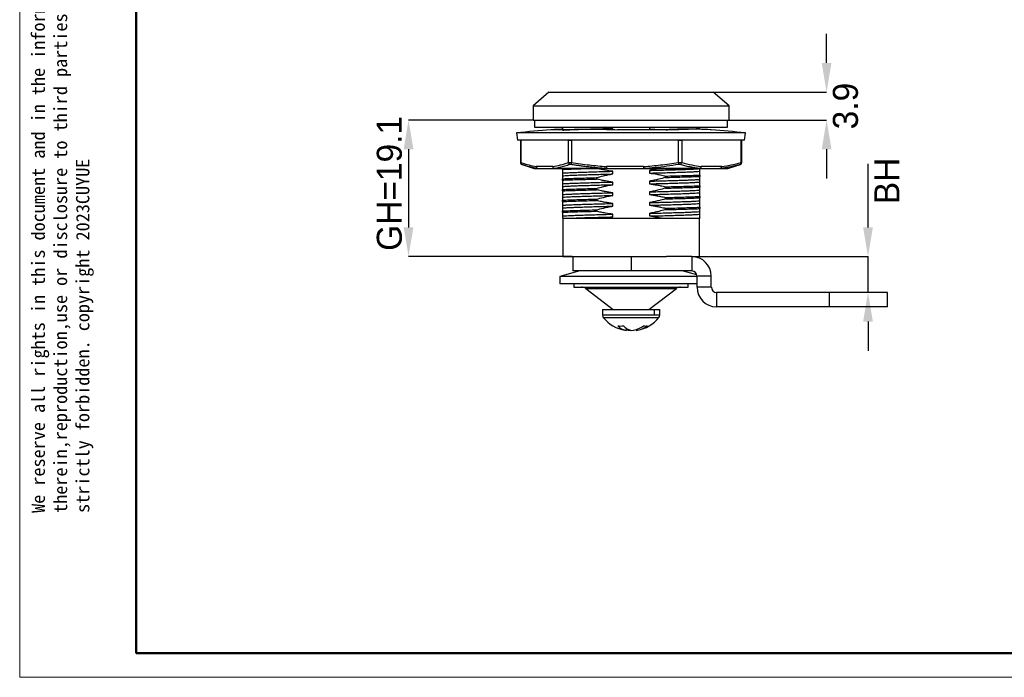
# Model space of a CAD drawing. Header units: millimetres. Extents: x 2359 to 2635, y 1392 to 1584.
# Tile 1 of 4: x 2359 to 2497, y 1392 to 1484. Entities that reach past the tile are written whole.
import ezdxf

# ---------------------------------------------------------------- set-up
doc = ezdxf.new("R2010")
doc.units = ezdxf.units.MM
doc.layers.add('1轮廓实线层', color=7, linetype='Continuous')
doc.layers.add('2细线层', color=3, linetype='Continuous')
doc.layers.add('粗实线层', color=7, linetype='Continuous', lineweight=50)
doc.layers.add('细实线层', color=3, linetype='Continuous', lineweight=18)
doc.styles.add('SLDTEXTSTYLE1', font='txt')
doc.styles.get("Standard").update_dxf_attribs({"font": 'arial.ttf'})
doc.dimstyles.new('SLDDIMSTYLE0', dxfattribs={"dimtxt": 3.5, "dimasz": 4.08, "dimexe": 0, "dimexo": 0.0625, "dimgap": 0.875, "dimtad": 2, "dimdec": 0, "dimrnd": 1e-09, "dimzin": 12, "dimdsep": 46, "dimtxsty": 'SLDTEXTSTYLE1', "dimsah": 1, "dimcen": 0.09, "dimadec": 0, "dimazin": 3, "dimtfac": 1, "dimtofl": 0, "dimtmove": 0, "dimatfit": 3, "dimfxl": 1, "dimfrac": 2, "dimtolj": 1, "dimtzin": 12, "dimarcsym": 0})
doc.dimstyles.new('SLDDIMSTYLE2', dxfattribs={"dimtxt": 3.5, "dimasz": 4.08, "dimexe": 0, "dimexo": 0.0625, "dimgap": 0.875, "dimtad": 2, "dimdec": 0, "dimrnd": 1e-09, "dimzin": 12, "dimdsep": 46, "dimtxsty": 'SLDTEXTSTYLE1', "dimsah": 1, "dimcen": 0.09, "dimadec": 0, "dimazin": 3, "dimtfac": 1, "dimtmove": 0, "dimatfit": 0, "dimfxl": 1, "dimfrac": 2, "dimtolj": 1, "dimtzin": 12, "dimarcsym": 0})

# ---------------------------------------------------------------- blocks, each defined once
blk = doc.blocks.new('*D21')
at = {"layer": '2细线层', "color": 0, "lineweight": -2, "transparency": 16777216}
for p, q in [((2430.93, 1470.12), (2413.58, 1470.12)), ((2413.58, 1466.04), (2413.58, 1455.1)), ((2436.48, 1451.02), (2413.58, 1451.02))]:
    blk.add_line(p, q, dxfattribs=at)
at = {"layer": '2细线层', "color": 0, "transparency": 16777216}
for points in [[(2412.9, 1466.04), (2414.26, 1466.04), (2413.58, 1470.12)], [(2412.9, 1455.1), (2414.26, 1455.1), (2413.58, 1451.02)]]:
    blk.add_solid(points, dxfattribs=at)
at = {"layer": 'Defpoints', "color": 0, "transparency": 16777216}
for p in [(2431, 1470.12), (2413.58, 1451.02), (2436.55, 1451.02)]:
    blk.add_point(p, dxfattribs=at)
at = {"layer": '2细线层', "color": 0, "transparency": 16777216, "insert": (2409.14, 1461.26), "char_height": 3.5, "attachment_point": 2, "rotation": 90, "style": 'SLDTEXTSTYLE1'}
blk.add_mtext('\\A1;GH=19.1', dxfattribs=at)
blk = doc.blocks.new('*D22')
at = {"layer": '2细线层', "color": 0, "lineweight": -2, "transparency": 16777216}
for p, q in [((2472.04, 1478.1), (2472.04, 1482.18)), ((2456.26, 1474.02), (2472.04, 1474.02)), ((2458.46, 1470.12), (2472.04, 1470.12)), ((2472.04, 1466.04), (2472.04, 1461.96))]:
    blk.add_line(p, q, dxfattribs=at)
at = {"layer": '2细线层', "color": 0, "transparency": 16777216}
for points in [[(2471.36, 1478.1), (2472.72, 1478.1), (2472.04, 1474.02)], [(2471.36, 1466.04), (2472.72, 1466.04), (2472.04, 1470.12)]]:
    blk.add_solid(points, dxfattribs=at)
at = {"layer": 'Defpoints', "color": 0, "transparency": 16777216}
for p in [(2456.2, 1474.02), (2458.4, 1470.12), (2472.04, 1470.12)]:
    blk.add_point(p, dxfattribs=at)
at = {"layer": '2细线层', "color": 0, "transparency": 16777216, "insert": (2472.92, 1472.07), "char_height": 3.5, "attachment_point": 2, "rotation": 90, "style": 'SLDTEXTSTYLE1'}
blk.add_mtext('\\A1;3.9', dxfattribs=at)
blk = doc.blocks.new('*D23')
at = {"layer": '2细线层', "color": 0, "lineweight": -2, "transparency": 16777216}
for p, q in [((2477.83, 1455.1), (2477.83, 1464.01)), ((2453.25, 1451.02), (2477.83, 1451.02)), ((2477.83, 1446.02), (2477.83, 1451.02)), ((2480.48, 1446.02), (2477.83, 1446.02)), ((2477.83, 1441.94), (2477.83, 1437.86))]:
    blk.add_line(p, q, dxfattribs=at)
at = {"layer": '2细线层', "color": 0, "transparency": 16777216}
for points in [[(2477.15, 1455.1), (2478.51, 1455.1), (2477.83, 1451.02)], [(2477.15, 1441.94), (2478.51, 1441.94), (2477.83, 1446.02)]]:
    blk.add_solid(points, dxfattribs=at)
at = {"layer": 'Defpoints', "color": 0, "transparency": 16777216}
for p in [(2453.18, 1451.02), (2477.83, 1446.02), (2480.55, 1446.02)]:
    blk.add_point(p, dxfattribs=at)
at = {"layer": '2细线层', "color": 0, "transparency": 16777216, "insert": (2478.71, 1461.6), "char_height": 3.5, "attachment_point": 2, "rotation": 90, "style": 'SLDTEXTSTYLE1'}
blk.add_mtext('\\A1;BH', dxfattribs=at)

msp = doc.modelspace()

# ---------------------------------------------------------------- linework, layer by layer
at = {"layer": '1轮廓实线层', "linetype": 'Continuous', "lineweight": 25}
for p, q in [((2433.2, 1474.02), (2431, 1472.12)), ((2433.2, 1474.02), (2456.2, 1474.02)), ((2458.4, 1472.12), (2456.2, 1474.02)), ((2431, 1472.12), (2431, 1470.12)), ((2431, 1472.12), (2458.4, 1472.12)), ((2458.4, 1470.12), (2458.4, 1472.12)), ((2431, 1470.12), (2458.4, 1470.12)), ((2431.2, 1470.12), (2431.2, 1469.12)), ((2431.2, 1469.12), (2458.2, 1469.12)), ((2447.5, 1469.12), (2447.27, 1469.07)), ((2454.3, 1468.95), (2454.3, 1469.12)), ((2458.2, 1469.12), (2458.2, 1470.12)), ((2428.7, 1468.31), (2428.81, 1467.32)), ((2457.56, 1468.31), (2428.7, 1468.31)), ((2434.7, 1468.76), (2433.5, 1468.76)), ((2442.13, 1468.78), (2442.13, 1468.95)), ((2449.74, 1468.76), (2442.81, 1468.76)), ((2447.27, 1469.07), (2447.27, 1468.76)), ((2455.9, 1468.76), (2455.74, 1468.76)), ((2460.7, 1468.31), (2457.56, 1468.31)), ((2460.58, 1467.32), (2460.7, 1468.31)), ((2457.47, 1467.32), (2428.81, 1467.32)), ((2429.23, 1467.32), (2429.22, 1467.23)), ((2429.22, 1467.26), (2429.22, 1464.18)), ((2429.22, 1467.25), (2429.22, 1467.26)), ((2429.47, 1467.32), (2429.27, 1467.26)), ((2429.27, 1467.26), (2429.27, 1464.18)), ((2435.93, 1467.26), (2435.73, 1467.32)), ((2435.93, 1464.18), (2435.93, 1467.26)), ((2436.8, 1467.32), (2436.35, 1467.26)), ((2436.35, 1467.26), (2436.35, 1464.18)), ((2451.33, 1467.26), (2450.88, 1467.32)), ((2451.33, 1464.18), (2451.33, 1467.26)), ((2452.03, 1467.32), (2451.78, 1467.26)), ((2451.78, 1467.26), (2451.78, 1464.18)), ((2460.58, 1467.32), (2457.47, 1467.32)), ((2460.09, 1467.26), (2459.84, 1467.32)), ((2460.09, 1464.18), (2460.09, 1467.26)), ((2460.18, 1464.18), (2460.18, 1467.26)), ((2429.4, 1463.91), (2430.01, 1463.71)), ((2429.87, 1463.75), (2431.15, 1463.33)), ((2433.75, 1463.62), (2431.45, 1463.62)), ((2446.43, 1463.62), (2441.25, 1463.62)), ((2457.37, 1463.62), (2454.5, 1463.62)), ((2458.24, 1463.33), (2459.52, 1463.75)), ((2459.98, 1463.91), (2459.95, 1463.9)), ((2431.63, 1463.33), (2431.15, 1463.33)), ((2431.72, 1463.32), (2434.02, 1463.32)), ((2441.25, 1463.33), (2433.95, 1463.33)), ((2433.95, 1463.33), (2434.02, 1463.32)), ((2435.1, 1463.22), (2435.1, 1463.32)), ((2435.1, 1462.7), (2435.1, 1462.32)), ((2441.27, 1463.32), (2446.45, 1463.32)), ((2442.13, 1462.58), (2442.13, 1462.95)), ((2454.32, 1463.33), (2446.46, 1463.33)), ((2447.27, 1463.07), (2447.27, 1462.7)), ((2449.53, 1462.09), (2449.53, 1462.28)), ((2454.25, 1463.32), (2457.12, 1463.32)), ((2454.3, 1462.95), (2454.3, 1463.32)), ((2454.3, 1462.43), (2454.3, 1462.24)), ((2457.21, 1463.33), (2457.12, 1463.32)), ((2458.24, 1463.33), (2457.21, 1463.33)), ((2435.1, 1461.72), (2435.1, 1461.91)), ((2435.1, 1461.2), (2435.1, 1460.82)), ((2439.86, 1462.06), (2439.86, 1461.87)), ((2442.13, 1461.08), (2442.13, 1461.45)), ((2447.27, 1461.57), (2447.27, 1461.2)), ((2454.3, 1461.45), (2454.3, 1461.83)), ((2454.3, 1460.93), (2454.3, 1460.74)), ((2435.1, 1460.22), (2435.1, 1460.41)), ((2435.1, 1459.7), (2435.1, 1459.32)), ((2439.86, 1460.56), (2439.86, 1460.37)), ((2442.13, 1459.58), (2442.13, 1459.95)), ((2447.27, 1460.07), (2447.27, 1459.7)), ((2449.53, 1460.59), (2449.53, 1460.78)), ((2454.3, 1459.95), (2454.3, 1460.33)), ((2435.1, 1458.72), (2435.1, 1458.91)), ((2435.1, 1458.2), (2435.1, 1457.82)), ((2439.86, 1459.06), (2439.86, 1458.87)), ((2442.13, 1458.08), (2442.13, 1458.45)), ((2447.27, 1458.57), (2447.27, 1458.2)), ((2449.53, 1459.09), (2449.53, 1459.28)), ((2454.3, 1459.43), (2454.3, 1459.24)), ((2454.3, 1458.45), (2454.3, 1458.83)), ((2435.1, 1457.22), (2435.1, 1457.41)), ((2435.1, 1456.7), (2435.1, 1456.42)), ((2439.86, 1457.56), (2439.86, 1457.37)), ((2442.13, 1456.58), (2442.13, 1456.95)), ((2447.27, 1457.07), (2447.27, 1456.7)), ((2449.53, 1457.59), (2449.53, 1457.78)), ((2454.3, 1457.93), (2454.3, 1457.74)), ((2454.3, 1456.95), (2454.3, 1457.33)), ((2435.15, 1456.42), (2435.15, 1451.02)), ((2441.32, 1456.42), (2448.92, 1456.42)), ((2454.02, 1456.42), (2454.3, 1456.43)), ((2454.02, 1456.42), (2454.3, 1456.42)), ((2454.25, 1451.02), (2454.25, 1456.42)), ((2454.3, 1456.43), (2454.3, 1456.42)), ((2435.15, 1451.02), (2449.67, 1451.02)), ((2436.55, 1451.02), (2436.55, 1449.02)), ((2444.7, 1451.02), (2444.7, 1449.02)), ((2453.18, 1451.02), (2449.67, 1451.02)), ((2453.18, 1451.02), (2453.18, 1449.02)), ((2453.18, 1451.02), (2454.25, 1451.02)), ((2437.55, 1449.02), (2434.75, 1448.25)), ((2444.7, 1449.02), (2436.55, 1449.02)), ((2453.18, 1449.02), (2444.7, 1449.02)), ((2453.9, 1448.46), (2451.85, 1449.02)), ((2434.75, 1448.25), (2434.75, 1447.22)), ((2448.67, 1448.25), (2434.75, 1448.25)), ((2448.67, 1447.22), (2434.75, 1447.22)), ((2436.7, 1447.22), (2436.7, 1446.75)), ((2453.92, 1448.25), (2448.67, 1448.25)), ((2453.92, 1447.22), (2448.67, 1447.22)), ((2452.7, 1446.75), (2452.7, 1447.22)), ((2453.92, 1446.75), (2453.92, 1448.28)), ((2455.92, 1448.28), (2453.92, 1448.28)), ((2455.92, 1446.75), (2455.92, 1448.28)), ((2436.7, 1446.75), (2450.35, 1446.75)), ((2438.36, 1446.55), (2442.2, 1443.65)), ((2438.36, 1446.55), (2449.18, 1446.55)), ((2447.2, 1443.65), (2451.03, 1446.55)), ((2449.18, 1446.55), (2451.03, 1446.55)), ((2450.35, 1446.75), (2452.7, 1446.75)), ((2455.92, 1446.75), (2453.92, 1446.75)), ((2456.66, 1446.02), (2456.66, 1444.02)), ((2472.4, 1446.02), (2456.66, 1446.02)), ((2472.4, 1446.02), (2472.4, 1444.02)), ((2480.55, 1446.02), (2472.4, 1446.02)), ((2480.55, 1444.02), (2480.55, 1446.02)), ((2440.7, 1443.65), (2440.7, 1442.82)), ((2440.7, 1443.65), (2447.94, 1443.65)), ((2447.94, 1443.65), (2447.94, 1442.82)), ((2447.94, 1443.65), (2448.7, 1443.65)), ((2448.7, 1442.82), (2448.7, 1443.65)), ((2472.4, 1444.02), (2456.66, 1444.02)), ((2480.55, 1444.02), (2472.4, 1444.02)), ((2447.94, 1442.82), (2440.7, 1442.82)), ((2440.81, 1442.51), (2447.95, 1442.51)), ((2448.7, 1442.82), (2447.94, 1442.82)), ((2447.95, 1442.51), (2448.59, 1442.51)), ((2444, 1440.7), (2443.84, 1440.72)), ((2444, 1441.05), (2444, 1440.7)), ((2444.58, 1440.7), (2444.58, 1440.75)), ((2444.58, 1440.7), (2444.7, 1440.72)), ((2445.39, 1440.83), (2445.39, 1440.7))]:
    msp.add_line(p, q, dxfattribs=at)
at = {"layer": '1轮廓实线层', "linetype": 'Continuous', "lineweight": 25, "flags": 128}
for points in [[(2429.27, 1467.32), (2429.27, 1467.3), (2429.27, 1467.26)], [(2436.34, 1467.32), (2436.34, 1467.3), (2436.35, 1467.26)], [(2451.33, 1467.26), (2451.34, 1467.3), (2451.34, 1467.32)], [(2451.77, 1467.32), (2451.77, 1467.3), (2451.78, 1467.26)], [(2460.09, 1467.26), (2460.09, 1467.3), (2460.09, 1467.32)], [(2429.44, 1463.9), (2429.4, 1463.91), (2429.4, 1463.91)]]:
    msp.add_lwpolyline(points, dxfattribs=at)
at = {"layer": '1轮廓实线层', "linetype": 'Continuous', "lineweight": 25}
for centre, radius, start, end in [((2443.07, 1340.58), 128.54, 94.2717, 96.4207), ((2446.32, 1340.58), 128.54, 83.5793, 85.7283), ((2429.55, 1464.15), 0.279, 174.1998, 239.4216), ((2436.25, 1464.2), 0.32, 183.1921, 251.303), ((2438.29, 1463.82), 1.97, 169.4684, 177.8078), ((2443.34, 1463.44), 2.1, 175.1754, 182.9836), ((2442.45, 1463.54), 1.2, 176.4277, 190.8322), ((2453.39, 1464.46), 2.08, 187.7828, 195.8341), ((2451.45, 1464.2), 0.326, 291.1498, 356.6503), ((2454.22, 1463.6), 0.278, 275.6989, 4.7422), ((2457.1, 1463.6), 0.278, 275.6989, 4.7422), ((2457.09, 1463.59), 0.287, 295.0847, 5.0966), ((2459.83, 1464.14), 0.265, 293.1582, 9.1073), ((2459.88, 1464.19), 0.3, 288.0753, 0.0346), ((2431.24, 1463.62), 0.3, 252.0004, 270), ((2431.72, 1463.6), 0.28, 251.3685, 269.9867), ((2431.72, 1463.56), 0.243, 250.3468, 269.9554), ((2434.02, 1463.56), 0.243, 250.3468, 269.9554), ((2441.27, 1463.35), 0.0318, 212.2408, 264.0086), ((2446.46, 1463.33), 0.0193, 178.7845, 225.589), ((2446.44, 1463.34), 0.0192, 290.8788, 350.2774), ((2454.25, 1463.48), 0.158, 270.2296, 294.9168), ((2458.15, 1463.62), 0.3, 270, 287.9991), ((2453.18, 1448.28), 2.74, 0, 90), ((2453.18, 1448.28), 0.737, 0, 90), ((2437.76, 1445.75), 1, 52.9263, 90), ((2451.63, 1445.75), 1, 90, 127.0737), ((2456.66, 1446.75), 2.74, 180, 270), ((2456.66, 1446.75), 0.737, 180, 270), ((2441.2, 1442.82), 0.5, 180, 218.9424), ((2444.7, 1445.65), 5, 218.9424, 260.1638), ((2444.7, 1445.65), 5, 279.8362, 321.0576), ((2448.2, 1442.82), 0.5, 321.0576, 0), ((2443.23, 1444.17), 2.85, 261.8287, 278.1713), ((2444.44, 1442.88), 2.22, 223.4609, 258.5667), ((2445.25, 1442.88), 2.22, 223.4609, 258.5667), ((2445, 1444.03), 3.35, 252.6111, 262.8649), ((2444.35, 1444.2), 3.53, 277.4929, 306.1083), ((2444.93, 1444.2), 3.53, 277.4929, 306.1083), ((2446.72, 1442.81), 1.49, 258.7087, 281.2913)]:
    msp.add_arc(centre, radius, start, end, dxfattribs=at)
for points, knots in [([(2435.1, 1469.12), (2435.1, 1469.07), (2435.1, 1468.96), (2435.1, 1468.85), (2435.1, 1468.79), (2435.1, 1468.77)], [0, 0, 0, 0, 0.388968, 0.819768, 1, 1, 1, 1]), ([(2442.13, 1468.95), (2441.78, 1469), (2441.41, 1469.05), (2441.06, 1469.12), (2441.04, 1469.12)], [0, 0, 0, 0, 0.965721, 1, 1, 1, 1]), ([(2447.27, 1469.07), (2447.79, 1469.09), (2448.37, 1469.1), (2448.9, 1469.12), (2448.96, 1469.12)], [0, 0, 0, 0, 0.89367, 1, 1, 1, 1]), ([(2435.1, 1468.82), (2435, 1468.82), (2434.52, 1468.81), (2434.04, 1468.78), (2433.66, 1468.76)], [0, 0, 0, 0, 0.197736, 1, 1, 1, 1]), ([(2434.7, 1468.76), (2435.79, 1468.8), (2437.97, 1468.86), (2440.68, 1468.84), (2442.29, 1468.78), (2442.81, 1468.76)], [0, 0, 0, 0, 0.403498, 0.807291, 1, 1, 1, 1]), ([(2435.1, 1468.7), (2435.22, 1468.71), (2435.46, 1468.73), (2435.99, 1468.76), (2436.6, 1468.79), (2437.31, 1468.81), (2438.11, 1468.84), (2439.01, 1468.87), (2439.98, 1468.89), (2441.02, 1468.92), (2441.76, 1468.94), (2442.13, 1468.95), (2442.13, 1468.95)], [0, 0, 0, 0, 0.123838, 0.234477, 0.344385, 0.452855, 0.559971, 0.668648, 0.778682, 0.889358, 0.999937, 1, 1, 1, 1]), ([(2449.61, 1468.76), (2449.67, 1468.76), (2450.08, 1468.77), (2450.76, 1468.79), (2451.62, 1468.82), (2452.38, 1468.85), (2453.05, 1468.87), (2453.59, 1468.9), (2454.01, 1468.93), (2454.2, 1468.94), (2454.3, 1468.95)], [0, 0, 0, 0, 0.028951, 0.173889, 0.316667, 0.458677, 0.603041, 0.748936, 0.874567, 1, 1, 1, 1]), ([(2455.74, 1468.76), (2454.93, 1468.8), (2453.32, 1468.86), (2451.32, 1468.84), (2450.13, 1468.78), (2449.74, 1468.76)], [0, 0, 0, 0, 0.403498, 0.807291, 1, 1, 1, 1]), ([(2454.3, 1468.81), (2454.3, 1468.81), (2454.3, 1468.87), (2454.3, 1468.91), (2454.3, 1468.95)], [0, 0, 0, 0, 0.103573, 1, 1, 1, 1]), ([(2429.27, 1467.26), (2429.25, 1467.25), (2429.22, 1467.25), (2429.22, 1467.25), (2429.22, 1467.25)], [0, 0, 0, 0, 0.50624, 1, 1, 1, 1]), ([(2435.93, 1467.26), (2435.94, 1467.29), (2435.94, 1467.33), (2435.96, 1467.36), (2435.96, 1467.37)], [0, 0, 0, 0, 0.805424, 1, 1, 1, 1]), ([(2436.35, 1467.26), (2436.31, 1467.25), (2436.22, 1467.25), (2436.1, 1467.25), (2436, 1467.25), (2435.96, 1467.25), (2435.93, 1467.26)], [0, 0, 0, 0, 0.249979, 0.499802, 0.749724, 1, 1, 1, 1]), ([(2451.78, 1467.26), (2451.75, 1467.25), (2451.7, 1467.25), (2451.59, 1467.25), (2451.46, 1467.25), (2451.37, 1467.25), (2451.33, 1467.26)], [0, 0, 0, 0, 0.249979, 0.499802, 0.749724, 1, 1, 1, 1]), ([(2460.17, 1467.25), (2460.18, 1467.25), (2460.18, 1467.25), (2460.16, 1467.25), (2460.11, 1467.25), (2460.09, 1467.26)], [0, 0, 0, 0, 0.107512, 0.553441, 1, 1, 1, 1]), ([(2460.18, 1467.25), (2460.18, 1467.27), (2460.18, 1467.29), (2460.17, 1467.32), (2460.17, 1467.32)], [0, 0, 0, 0, 0.961236, 1, 1, 1, 1]), ([(2429.22, 1464.2), (2429.22, 1464.18), (2429.22, 1464.12), (2429.26, 1464.04), (2429.32, 1463.96), (2429.38, 1463.93), (2429.4, 1463.91)], [0, 0, 0, 0, 0.255531, 0.513411, 0.764441, 1, 1, 1, 1]), ([(2429.27, 1464.18), (2429.25, 1464.18), (2429.22, 1464.19), (2429.22, 1464.19), (2429.22, 1464.19)], [0, 0, 0, 0, 0.59404, 1, 1, 1, 1]), ([(2429.27, 1464.18), (2429.64, 1464.05), (2430.37, 1463.81), (2431.1, 1463.68), (2431.45, 1463.62)], [0, 0, 0, 0, 0.516491, 1, 1, 1, 1]), ([(2429.87, 1463.75), (2429.82, 1463.77), (2429.67, 1463.81), (2429.53, 1463.86), (2429.44, 1463.9)], [0, 0, 0, 0, 0.382402, 1, 1, 1, 1]), ([(2431.63, 1463.33), (2431.51, 1463.35), (2431.27, 1463.39), (2430.9, 1463.46), (2430.56, 1463.55), (2430.25, 1463.63), (2430.02, 1463.7), (2429.9, 1463.74), (2429.87, 1463.75)], [0, 0, 0, 0, 0.204522, 0.409995, 0.617602, 0.796085, 0.944149, 1, 1, 1, 1]), ([(2433.75, 1463.62), (2434.11, 1463.68), (2434.84, 1463.81), (2435.56, 1464.05), (2435.93, 1464.18)], [0, 0, 0, 0, 0.483499, 1, 1, 1, 1]), ([(2436.15, 1463.9), (2435.91, 1463.81), (2435.42, 1463.65), (2434.68, 1463.45), (2434.19, 1463.37), (2433.95, 1463.33)], [0, 0, 0, 0, 0.335256, 0.667833, 1, 1, 1, 1]), ([(2435.93, 1464.18), (2435.96, 1464.18), (2436, 1464.19), (2436.1, 1464.19), (2436.22, 1464.19), (2436.31, 1464.18), (2436.35, 1464.18)], [0, 0, 0, 0, 0.250525, 0.500532, 0.750272, 1, 1, 1, 1]), ([(2436.32, 1463.9), (2436.3, 1463.9), (2436.27, 1463.9), (2436.22, 1463.91), (2436.18, 1463.9), (2436.16, 1463.9), (2436.15, 1463.9)], [0, 0, 0, 0, 0.237983, 0.473132, 0.736469, 1, 1, 1, 1]), ([(2441.25, 1463.33), (2440.97, 1463.35), (2440.43, 1463.39), (2439.61, 1463.46), (2438.82, 1463.55), (2438.12, 1463.63), (2437.49, 1463.72), (2436.91, 1463.8), (2436.52, 1463.86), (2436.32, 1463.9)], [0, 0, 0, 0, 0.165113, 0.330999, 0.498622, 0.641988, 0.76002, 0.879289, 1, 1, 1, 1]), ([(2436.35, 1464.18), (2437.19, 1464.05), (2438.82, 1463.81), (2440.46, 1463.68), (2441.25, 1463.62)], [0, 0, 0, 0, 0.516489, 1, 1, 1, 1]), ([(2446.43, 1463.62), (2447.22, 1463.68), (2448.86, 1463.81), (2450.49, 1464.05), (2451.33, 1464.18)], [0, 0, 0, 0, 0.483506, 1, 1, 1, 1]), ([(2451.39, 1463.9), (2450.82, 1463.81), (2449.71, 1463.64), (2448.07, 1463.45), (2446.99, 1463.37), (2446.46, 1463.33)], [0, 0, 0, 0, 0.3470166, 0.6793238, 1, 1, 1, 1]), ([(2451.33, 1464.18), (2451.37, 1464.18), (2451.46, 1464.19), (2451.59, 1464.19), (2451.7, 1464.19), (2451.75, 1464.18), (2451.78, 1464.18)], [0, 0, 0, 0, 0.250525, 0.500532, 0.750272, 1, 1, 1, 1]), ([(2451.57, 1463.9), (2451.56, 1463.9), (2451.54, 1463.9), (2451.5, 1463.91), (2451.45, 1463.9), (2451.41, 1463.9), (2451.39, 1463.9)], [0, 0, 0, 0, 0.237983, 0.4731326, 0.7364691, 1, 1, 1, 1]), ([(2454.32, 1463.33), (2454.16, 1463.35), (2453.86, 1463.39), (2453.4, 1463.46), (2452.97, 1463.55), (2452.57, 1463.63), (2452.23, 1463.72), (2451.9, 1463.8), (2451.68, 1463.86), (2451.57, 1463.9)], [0, 0, 0, 0, 0.1648992, 0.3305693, 0.4979715, 0.6413298, 0.759577, 0.8790645, 1, 1, 1, 1]), ([(2451.78, 1464.18), (2452.25, 1464.05), (2453.15, 1463.81), (2454.06, 1463.68), (2454.5, 1463.62)], [0, 0, 0, 0, 0.51649, 1, 1, 1, 1]), ([(2454.32, 1463.33), (2454.34, 1463.35), (2454.39, 1463.37), (2454.45, 1463.44), (2454.49, 1463.52), (2454.5, 1463.59), (2454.5, 1463.62)], [0, 0, 0, 0, 0.245772, 0.499999, 0.75, 1, 1, 1, 1]), ([(2459.94, 1463.9), (2459.77, 1463.85), (2459.44, 1463.75), (2458.92, 1463.63), (2458.38, 1463.51), (2457.8, 1463.41), (2457.41, 1463.36), (2457.21, 1463.33)], [0, 0, 0, 0, 0.185764, 0.368351, 0.568445, 0.785183, 1, 1, 1, 1]), ([(2457.37, 1463.62), (2457.81, 1463.68), (2458.72, 1463.81), (2459.63, 1464.05), (2460.09, 1464.18)], [0, 0, 0, 0, 0.483516, 1, 1, 1, 1]), ([(2459.52, 1463.75), (2459.53, 1463.75), (2459.67, 1463.79), (2459.81, 1463.85), (2459.95, 1463.9)], [0, 0, 0, 0, 0.036134, 1, 1, 1, 1]), ([(2459.97, 1463.9), (2459.97, 1463.9), (2459.96, 1463.9), (2459.95, 1463.9), (2459.94, 1463.9)], [0, 0, 0, 0, 0.4985515, 1, 1, 1, 1]), ([(2459.95, 1463.9), (2459.96, 1463.9), (2459.97, 1463.9), (2459.97, 1463.9), (2459.97, 1463.9)], [0, 0, 0, 0, 0.501445, 1, 1, 1, 1]), ([(2459.96, 1463.9), (2459.97, 1463.9), (2459.99, 1463.91), (2460.02, 1463.92), (2460.04, 1463.94), (2460.06, 1463.95), (2460.07, 1463.96)], [0, 0, 0, 0, 0.326021, 0.52017, 0.773205, 1, 1, 1, 1]), ([(2460.09, 1464.18), (2460.12, 1464.18), (2460.16, 1464.19), (2460.17, 1464.19), (2460.18, 1464.19)], [0, 0, 0, 0, 0.506244, 1, 1, 1, 1]), ([(2431.26, 1463.32), (2431.26, 1463.32), (2431.24, 1463.32), (2431.38, 1463.32), (2431.61, 1463.32), (2431.72, 1463.32)], [0, 0, 0, 0, 0.176907, 0.590019, 1, 1, 1, 1]), ([(2434.02, 1463.32), (2434.33, 1463.32), (2434.95, 1463.32), (2436.04, 1463.32), (2437.23, 1463.32), (2438.51, 1463.32), (2439.86, 1463.32), (2440.8, 1463.32), (2441.27, 1463.32)], [0, 0, 0, 0, 0.1654741, 0.3322116, 0.4999999, 0.6677346, 0.8344991, 1, 1, 1, 1]), ([(2435.1, 1463.22), (2435.28, 1463.23), (2435.65, 1463.24), (2436.32, 1463.27), (2437.08, 1463.29), (2437.63, 1463.31), (2437.95, 1463.32), (2437.96, 1463.32)], [0, 0, 0, 0, 0.251169, 0.499917, 0.744903, 0.990923, 1, 1, 1, 1]), ([(2435.1, 1463.22), (2435.1, 1463.13), (2435.1, 1462.99), (2435.1, 1462.82), (2435.1, 1462.74), (2435.1, 1462.7)], [0, 0, 0, 0, 0.428107, 0.713919, 1, 1, 1, 1]), ([(2435.1, 1462.7), (2435.16, 1462.7), (2435.32, 1462.72), (2435.69, 1462.74), (2436.24, 1462.77), (2436.9, 1462.8), (2437.65, 1462.82), (2438.49, 1462.85), (2439.42, 1462.88), (2440.43, 1462.91), (2441.34, 1462.93), (2441.92, 1462.95), (2442.13, 1462.95)], [0, 0, 0, 0, 0.061232, 0.17195, 0.282354, 0.391715, 0.499345, 0.606949, 0.716293, 0.826689, 0.937407, 1, 1, 1, 1]), ([(2435.1, 1462.32), (2435.16, 1462.33), (2435.32, 1462.34), (2435.69, 1462.37), (2436.24, 1462.4), (2436.9, 1462.42), (2437.65, 1462.45), (2438.49, 1462.48), (2439.42, 1462.5), (2440.43, 1462.53), (2441.34, 1462.56), (2441.92, 1462.57), (2442.13, 1462.58)], [0, 0, 0, 0, 0.0612325, 0.1719501, 0.2823541, 0.3917153, 0.4993452, 0.6069498, 0.7162937, 0.8266893, 0.9374076, 1, 1, 1, 1]), ([(2435.1, 1462.32), (2435.1, 1462.27), (2435.1, 1462.2), (2435.1, 1462.05), (2435.1, 1461.96), (2435.1, 1461.91)], [0, 0, 0, 0, 0.45858, 0.687801, 1, 1, 1, 1]), ([(2439.86, 1462.06), (2440.18, 1462.14), (2440.71, 1462.29), (2441.47, 1462.46), (2441.91, 1462.54), (2442.13, 1462.58)], [0, 0, 0, 0, 0.428107, 0.713919, 1, 1, 1, 1]), ([(2442.13, 1462.95), (2441.78, 1463), (2441.25, 1463.07), (2440.57, 1463.21), (2440.24, 1463.28), (2440.09, 1463.32)], [0, 0, 0, 0, 0.509901, 0.764774, 1, 1, 1, 1]), ([(2446.45, 1463.32), (2446.93, 1463.32), (2447.9, 1463.32), (2449.32, 1463.32), (2450.68, 1463.32), (2451.97, 1463.32), (2453.18, 1463.32), (2453.89, 1463.32), (2454.25, 1463.32)], [0, 0, 0, 0, 0.165474, 0.332212, 0.5, 0.667735, 0.834499, 1, 1, 1, 1]), ([(2447.27, 1463.07), (2447.58, 1463.08), (2448.25, 1463.1), (2449.25, 1463.13), (2450.24, 1463.15), (2451.14, 1463.18), (2451.96, 1463.21), (2452.68, 1463.23), (2453.31, 1463.26), (2453.83, 1463.29), (2454.11, 1463.31), (2454.21, 1463.32), (2454.22, 1463.32)], [0, 0, 0, 0, 0.09544, 0.209285, 0.322591, 0.434616, 0.544861, 0.656097, 0.768927, 0.882627, 0.996441, 1, 1, 1, 1]), ([(2448.46, 1463.32), (2448.28, 1463.28), (2447.89, 1463.19), (2447.49, 1463.11), (2447.27, 1463.07)], [0, 0, 0, 0, 0.454089, 1, 1, 1, 1]), ([(2447.27, 1462.7), (2447.58, 1462.71), (2448.25, 1462.72), (2449.25, 1462.75), (2450.24, 1462.78), (2451.14, 1462.81), (2451.96, 1462.83), (2452.68, 1462.86), (2453.31, 1462.89), (2453.83, 1462.91), (2454.14, 1462.94), (2454.27, 1462.95), (2454.3, 1462.95)], [0, 0, 0, 0, 0.092809, 0.203515, 0.313696, 0.422633, 0.529837, 0.638006, 0.747724, 0.858289, 0.968965, 1, 1, 1, 1]), ([(2447.27, 1462.7), (2447.62, 1462.65), (2448.14, 1462.57), (2448.89, 1462.43), (2449.3, 1462.33), (2449.53, 1462.28)], [0, 0, 0, 0, 0.45858, 0.687801, 1, 1, 1, 1]), ([(2449.53, 1462.28), (2449.92, 1462.29), (2450.71, 1462.31), (2451.79, 1462.34), (2452.76, 1462.37), (2453.62, 1462.4), (2454.07, 1462.42), (2454.3, 1462.43)], [0, 0, 0, 0, 0.19372, 0.395474, 0.594167, 0.795741, 1, 1, 1, 1]), ([(2449.53, 1462.09), (2449.88, 1462.1), (2450.58, 1462.12), (2451.62, 1462.15), (2452.62, 1462.18), (2453.57, 1462.21), (2454.05, 1462.23), (2454.3, 1462.24)], [0, 0, 0, 0, 0.174747, 0.347706, 0.562489, 0.779606, 1, 1, 1, 1]), ([(2454.3, 1462.43), (2454.3, 1462.52), (2454.3, 1462.66), (2454.3, 1462.83), (2454.3, 1462.91), (2454.3, 1462.95)], [0, 0, 0, 0, 0.428107, 0.713919, 1, 1, 1, 1]), ([(2454.3, 1461.83), (2454.3, 1461.87), (2454.3, 1461.95), (2454.3, 1462.1), (2454.3, 1462.19), (2454.3, 1462.24)], [0, 0, 0, 0, 0.45858, 0.687801, 1, 1, 1, 1]), ([(2457.12, 1463.32), (2457.3, 1463.32), (2457.65, 1463.32), (2457.97, 1463.32), (2458.14, 1463.32), (2458.13, 1463.32), (2458.13, 1463.32)], [0, 0, 0, 0, 0.277492, 0.557103, 0.838476, 1, 1, 1, 1]), ([(2435.1, 1461.91), (2435.28, 1461.91), (2435.65, 1461.93), (2436.32, 1461.96), (2437.08, 1461.98), (2437.92, 1462), (2438.84, 1462.03), (2439.52, 1462.05), (2439.86, 1462.06)], [0, 0, 0, 0, 0.1682288, 0.3348357, 0.4989235, 0.6637031, 0.8310314, 1, 1, 1, 1]), ([(2435.1, 1461.72), (2435.34, 1461.73), (2435.83, 1461.75), (2436.77, 1461.78), (2437.77, 1461.81), (2438.81, 1461.84), (2439.51, 1461.86), (2439.86, 1461.87)], [0, 0, 0, 0, 0.219804, 0.436354, 0.650542, 0.824365, 1, 1, 1, 1]), ([(2435.1, 1461.72), (2435.1, 1461.63), (2435.1, 1461.49), (2435.1, 1461.32), (2435.1, 1461.24), (2435.1, 1461.2)], [0, 0, 0, 0, 0.428107, 0.713919, 1, 1, 1, 1]), ([(2435.1, 1461.2), (2435.17, 1461.21), (2435.33, 1461.22), (2435.68, 1461.24), (2436.16, 1461.27), (2436.8, 1461.29), (2437.54, 1461.32), (2438.37, 1461.35), (2439.28, 1461.37), (2440.23, 1461.4), (2441.18, 1461.43), (2441.81, 1461.44), (2442.13, 1461.45)], [0, 0, 0, 0, 0.078074, 0.156307, 0.266797, 0.376346, 0.484258, 0.591613, 0.700749, 0.811036, 0.905593, 1, 1, 1, 1]), ([(2435.1, 1460.82), (2435.17, 1460.83), (2435.33, 1460.84), (2435.68, 1460.87), (2436.16, 1460.89), (2436.8, 1460.92), (2437.54, 1460.95), (2438.37, 1460.97), (2439.28, 1461), (2440.23, 1461.03), (2441.18, 1461.05), (2441.81, 1461.07), (2442.13, 1461.08)], [0, 0, 0, 0, 0.078075, 0.156307, 0.266797, 0.376346, 0.484258, 0.591613, 0.700749, 0.811037, 0.905594, 1, 1, 1, 1]), ([(2435.1, 1460.82), (2435.1, 1460.77), (2435.1, 1460.7), (2435.1, 1460.55), (2435.1, 1460.46), (2435.1, 1460.41)], [0, 0, 0, 0, 0.45858, 0.687801, 1, 1, 1, 1]), ([(2442.13, 1461.45), (2441.78, 1461.5), (2441.25, 1461.57), (2440.5, 1461.72), (2440.09, 1461.82), (2439.86, 1461.87)], [0, 0, 0, 0, 0.45858, 0.687801, 1, 1, 1, 1]), ([(2439.86, 1460.56), (2440.18, 1460.64), (2440.71, 1460.79), (2441.47, 1460.96), (2441.91, 1461.04), (2442.13, 1461.08)], [0, 0, 0, 0, 0.428107, 0.713919, 1, 1, 1, 1]), ([(2449.53, 1462.09), (2449.21, 1462.01), (2448.68, 1461.86), (2447.92, 1461.69), (2447.49, 1461.61), (2447.27, 1461.57)], [0, 0, 0, 0, 0.428107, 0.713919, 1, 1, 1, 1]), ([(2447.27, 1461.57), (2447.58, 1461.58), (2448.2, 1461.6), (2449.15, 1461.62), (2450.1, 1461.65), (2451.02, 1461.68), (2451.85, 1461.7), (2452.59, 1461.73), (2453.23, 1461.76), (2453.71, 1461.78), (2454.07, 1461.81), (2454.22, 1461.82), (2454.3, 1461.83)], [0, 0, 0, 0, 0.093862, 0.187876, 0.298171, 0.407321, 0.514691, 0.622583, 0.732119, 0.842604, 0.921381, 1, 1, 1, 1]), ([(2447.27, 1461.2), (2447.58, 1461.21), (2448.2, 1461.22), (2449.15, 1461.25), (2450.1, 1461.27), (2451.02, 1461.3), (2451.85, 1461.33), (2452.59, 1461.35), (2453.23, 1461.38), (2453.71, 1461.41), (2454.07, 1461.43), (2454.22, 1461.44), (2454.3, 1461.45)], [0, 0, 0, 0, 0.093862, 0.187876, 0.298171, 0.407322, 0.514692, 0.622584, 0.73212, 0.842605, 0.921381, 1, 1, 1, 1]), ([(2447.27, 1461.2), (2447.62, 1461.15), (2448.14, 1461.07), (2448.89, 1460.93), (2449.3, 1460.83), (2449.53, 1460.78)], [0, 0, 0, 0, 0.45858, 0.687801, 1, 1, 1, 1]), ([(2449.53, 1460.78), (2449.88, 1460.79), (2450.58, 1460.81), (2451.62, 1460.84), (2452.62, 1460.86), (2453.57, 1460.9), (2454.05, 1460.92), (2454.3, 1460.93)], [0, 0, 0, 0, 0.174747, 0.347706, 0.562489, 0.779606, 1, 1, 1, 1]), ([(2454.3, 1460.93), (2454.3, 1461.02), (2454.3, 1461.16), (2454.3, 1461.33), (2454.3, 1461.41), (2454.3, 1461.45)], [0, 0, 0, 0, 0.428107, 0.713919, 1, 1, 1, 1]), ([(2435.1, 1460.41), (2435.34, 1460.42), (2435.83, 1460.44), (2436.77, 1460.47), (2437.77, 1460.5), (2438.81, 1460.53), (2439.51, 1460.55), (2439.86, 1460.56)], [0, 0, 0, 0, 0.2198038, 0.4363541, 0.6505425, 0.8243652, 1, 1, 1, 1]), ([(2435.1, 1460.22), (2435.32, 1460.23), (2435.77, 1460.25), (2436.62, 1460.28), (2437.6, 1460.31), (2438.67, 1460.34), (2439.47, 1460.36), (2439.86, 1460.37)], [0, 0, 0, 0, 0.2038159, 0.404963, 0.6032187, 0.8045072, 1, 1, 1, 1]), ([(2435.1, 1460.22), (2435.1, 1460.13), (2435.1, 1459.99), (2435.1, 1459.82), (2435.1, 1459.74), (2435.1, 1459.7)], [0, 0, 0, 0, 0.428107, 0.713919, 1, 1, 1, 1]), ([(2435.1, 1459.7), (2435.12, 1459.7), (2435.26, 1459.71), (2435.56, 1459.73), (2436.07, 1459.76), (2436.7, 1459.79), (2437.43, 1459.82), (2438.24, 1459.84), (2439.15, 1459.87), (2440.14, 1459.9), (2441.13, 1459.92), (2441.81, 1459.94), (2442.13, 1459.95)], [0, 0, 0, 0, 0.029948, 0.140621, 0.251191, 0.360921, 0.469109, 0.576305, 0.685226, 0.795398, 0.906102, 1, 1, 1, 1]), ([(2435.1, 1459.32), (2435.12, 1459.33), (2435.26, 1459.34), (2435.56, 1459.36), (2436.07, 1459.39), (2436.7, 1459.42), (2437.43, 1459.44), (2438.24, 1459.47), (2439.15, 1459.49), (2440.14, 1459.52), (2441.13, 1459.55), (2441.81, 1459.57), (2442.13, 1459.58)], [0, 0, 0, 0, 0.029948, 0.140621, 0.251191, 0.360921, 0.469109, 0.576305, 0.685226, 0.795399, 0.906103, 1, 1, 1, 1]), ([(2442.13, 1459.95), (2441.78, 1460), (2441.25, 1460.07), (2440.5, 1460.22), (2440.09, 1460.32), (2439.86, 1460.37)], [0, 0, 0, 0, 0.45858, 0.687801, 1, 1, 1, 1]), ([(2439.86, 1459.06), (2440.18, 1459.14), (2440.71, 1459.29), (2441.47, 1459.46), (2441.91, 1459.54), (2442.13, 1459.58)], [0, 0, 0, 0, 0.428107, 0.713919, 1, 1, 1, 1]), ([(2449.53, 1460.59), (2449.21, 1460.51), (2448.68, 1460.36), (2447.92, 1460.19), (2447.49, 1460.11), (2447.27, 1460.07)], [0, 0, 0, 0, 0.428107, 0.713919, 1, 1, 1, 1]), ([(2447.27, 1460.07), (2447.47, 1460.08), (2448.05, 1460.09), (2448.96, 1460.12), (2449.96, 1460.15), (2450.89, 1460.17), (2451.74, 1460.2), (2452.49, 1460.23), (2453.15, 1460.25), (2453.7, 1460.28), (2454.07, 1460.31), (2454.24, 1460.32), (2454.3, 1460.33)], [0, 0, 0, 0, 0.0615042, 0.1722219, 0.2826243, 0.391982, 0.4996068, 0.6072164, 0.7165638, 0.8269611, 0.9376792, 1, 1, 1, 1]), ([(2447.27, 1459.7), (2447.47, 1459.7), (2448.05, 1459.72), (2448.96, 1459.74), (2449.96, 1459.77), (2450.89, 1459.8), (2451.74, 1459.82), (2452.49, 1459.85), (2453.15, 1459.88), (2453.7, 1459.91), (2454.07, 1459.93), (2454.24, 1459.95), (2454.3, 1459.95)], [0, 0, 0, 0, 0.061505, 0.172222, 0.282625, 0.391982, 0.499607, 0.607217, 0.716564, 0.826961, 0.93768, 1, 1, 1, 1]), ([(2447.27, 1459.7), (2447.62, 1459.65), (2448.14, 1459.57), (2448.89, 1459.43), (2449.3, 1459.33), (2449.53, 1459.28)], [0, 0, 0, 0, 0.45858, 0.687801, 1, 1, 1, 1]), ([(2449.53, 1460.59), (2449.87, 1460.6), (2450.54, 1460.62), (2451.47, 1460.64), (2452.31, 1460.67), (2453.07, 1460.69), (2453.75, 1460.72), (2454.11, 1460.74), (2454.3, 1460.74)], [0, 0, 0, 0, 0.168377, 0.335128, 0.499354, 0.663995, 0.831179, 1, 1, 1, 1]), ([(2454.3, 1460.33), (2454.3, 1460.37), (2454.3, 1460.45), (2454.3, 1460.6), (2454.3, 1460.69), (2454.3, 1460.74)], [0, 0, 0, 0, 0.45858, 0.687801, 1, 1, 1, 1]), ([(2454.3, 1459.43), (2454.3, 1459.52), (2454.3, 1459.66), (2454.3, 1459.83), (2454.3, 1459.91), (2454.3, 1459.95)], [0, 0, 0, 0, 0.4281073, 0.7139185, 1, 1, 1, 1]), ([(2435.1, 1459.32), (2435.1, 1459.27), (2435.1, 1459.2), (2435.1, 1459.05), (2435.1, 1458.96), (2435.1, 1458.91)], [0, 0, 0, 0, 0.45858, 0.687801, 1, 1, 1, 1]), ([(2435.1, 1458.91), (2435.32, 1458.92), (2435.77, 1458.94), (2436.62, 1458.97), (2437.6, 1459), (2438.67, 1459.03), (2439.47, 1459.05), (2439.86, 1459.06)], [0, 0, 0, 0, 0.2038159, 0.404963, 0.6032187, 0.8045072, 1, 1, 1, 1]), ([(2435.1, 1458.72), (2435.37, 1458.73), (2435.91, 1458.76), (2436.97, 1458.79), (2438.2, 1458.83), (2439.21, 1458.85), (2439.78, 1458.87), (2439.86, 1458.87)], [0, 0, 0, 0, 0.242433, 0.480653, 0.717975, 0.959903, 1, 1, 1, 1]), ([(2435.1, 1458.72), (2435.1, 1458.63), (2435.1, 1458.49), (2435.1, 1458.32), (2435.1, 1458.24), (2435.1, 1458.2)], [0, 0, 0, 0, 0.428107, 0.713919, 1, 1, 1, 1]), ([(2435.1, 1458.2), (2435.22, 1458.21), (2435.47, 1458.23), (2436, 1458.26), (2436.61, 1458.29), (2437.32, 1458.31), (2438.12, 1458.34), (2439.01, 1458.37), (2439.99, 1458.39), (2441.03, 1458.42), (2441.76, 1458.44), (2442.13, 1458.45)], [0, 0, 0, 0, 0.124927, 0.235561, 0.345459, 0.453912, 0.56103, 0.669724, 0.779768, 0.889934, 1, 1, 1, 1]), ([(2435.1, 1457.82), (2435.22, 1457.83), (2435.47, 1457.85), (2436, 1457.88), (2436.61, 1457.91), (2437.32, 1457.94), (2438.12, 1457.96), (2439.01, 1457.99), (2439.99, 1458.02), (2441.03, 1458.05), (2441.76, 1458.07), (2442.13, 1458.08)], [0, 0, 0, 0, 0.124927, 0.235562, 0.34546, 0.453912, 0.561031, 0.669724, 0.779768, 0.889934, 1, 1, 1, 1]), ([(2442.13, 1458.45), (2441.78, 1458.5), (2441.25, 1458.57), (2440.5, 1458.72), (2440.09, 1458.82), (2439.86, 1458.87)], [0, 0, 0, 0, 0.45858, 0.687801, 1, 1, 1, 1]), ([(2439.86, 1457.56), (2440.18, 1457.64), (2440.71, 1457.79), (2441.47, 1457.96), (2441.91, 1458.04), (2442.13, 1458.08)], [0, 0, 0, 0, 0.428107, 0.713919, 1, 1, 1, 1]), ([(2449.53, 1459.09), (2449.21, 1459.01), (2448.68, 1458.86), (2447.92, 1458.69), (2447.49, 1458.61), (2447.27, 1458.57)], [0, 0, 0, 0, 0.428107, 0.713919, 1, 1, 1, 1]), ([(2447.27, 1458.57), (2447.53, 1458.58), (2448.05, 1458.59), (2448.91, 1458.62), (2449.83, 1458.64), (2450.77, 1458.67), (2451.62, 1458.7), (2452.39, 1458.72), (2453.06, 1458.75), (2453.6, 1458.78), (2454.02, 1458.8), (2454.2, 1458.82), (2454.3, 1458.83)], [0, 0, 0, 0, 0.0782105, 0.1565789, 0.267068, 0.3766137, 0.4845205, 0.5918794, 0.7010187, 0.8113083, 0.9057296, 1, 1, 1, 1]), ([(2447.27, 1458.2), (2447.53, 1458.21), (2448.05, 1458.22), (2448.91, 1458.24), (2449.83, 1458.27), (2450.77, 1458.29), (2451.62, 1458.32), (2452.39, 1458.35), (2453.06, 1458.37), (2453.6, 1458.4), (2454.02, 1458.43), (2454.2, 1458.44), (2454.3, 1458.45)], [0, 0, 0, 0, 0.0782106, 0.1565791, 0.2670681, 0.3766139, 0.4845207, 0.5918796, 0.7010189, 0.8113085, 0.9057297, 1, 1, 1, 1]), ([(2447.27, 1458.2), (2447.62, 1458.15), (2448.14, 1458.07), (2448.89, 1457.93), (2449.3, 1457.83), (2449.53, 1457.78)], [0, 0, 0, 0, 0.45858, 0.687801, 1, 1, 1, 1]), ([(2449.53, 1459.28), (2449.87, 1459.29), (2450.54, 1459.31), (2451.47, 1459.33), (2452.31, 1459.36), (2453.07, 1459.38), (2453.75, 1459.41), (2454.11, 1459.42), (2454.3, 1459.43)], [0, 0, 0, 0, 0.168377, 0.335128, 0.499354, 0.663995, 0.831179, 1, 1, 1, 1]), ([(2449.53, 1459.09), (2449.97, 1459.1), (2450.85, 1459.13), (2452, 1459.16), (2452.95, 1459.19), (2453.72, 1459.22), (2454.1, 1459.23), (2454.3, 1459.24)], [0, 0, 0, 0, 0.219951, 0.436643, 0.65098, 0.824587, 1, 1, 1, 1]), ([(2454.3, 1458.83), (2454.3, 1458.87), (2454.3, 1458.95), (2454.3, 1459.1), (2454.3, 1459.19), (2454.3, 1459.24)], [0, 0, 0, 0, 0.45858, 0.687801, 1, 1, 1, 1]), ([(2454.3, 1457.93), (2454.3, 1458.02), (2454.3, 1458.16), (2454.3, 1458.33), (2454.3, 1458.41), (2454.3, 1458.45)], [0, 0, 0, 0, 0.428107, 0.713919, 1, 1, 1, 1]), ([(2435.1, 1457.82), (2435.1, 1457.77), (2435.1, 1457.7), (2435.1, 1457.55), (2435.1, 1457.46), (2435.1, 1457.41)], [0, 0, 0, 0, 0.45858, 0.6878009, 1, 1, 1, 1]), ([(2435.1, 1457.41), (2435.37, 1457.42), (2435.91, 1457.44), (2436.97, 1457.48), (2438.2, 1457.51), (2439.21, 1457.54), (2439.78, 1457.55), (2439.86, 1457.56)], [0, 0, 0, 0, 0.2424328, 0.4806533, 0.7179753, 0.9599034, 1, 1, 1, 1]), ([(2435.1, 1457.22), (2435.14, 1457.22), (2435.43, 1457.23), (2436.08, 1457.26), (2437.16, 1457.3), (2438.42, 1457.33), (2439.38, 1457.36), (2439.86, 1457.37)], [0, 0, 0, 0, 0.039649, 0.281694, 0.519131, 0.757457, 1, 1, 1, 1]), ([(2435.1, 1457.22), (2435.1, 1457.13), (2435.1, 1456.99), (2435.1, 1456.82), (2435.1, 1456.74), (2435.1, 1456.7)], [0, 0, 0, 0, 0.428107, 0.713919, 1, 1, 1, 1]), ([(2435.1, 1456.7), (2435.21, 1456.71), (2435.43, 1456.73), (2435.92, 1456.76), (2436.51, 1456.78), (2437.21, 1456.81), (2438, 1456.84), (2438.88, 1456.86), (2439.85, 1456.89), (2440.93, 1456.92), (2441.71, 1456.94), (2442.13, 1456.95)], [0, 0, 0, 0, 0.10993, 0.219961, 0.330007, 0.438705, 0.545824, 0.654272, 0.764167, 0.874801, 1, 1, 1, 1]), ([(2442.13, 1456.95), (2441.8, 1457), (2441.25, 1457.07), (2440.5, 1457.22), (2440.07, 1457.32), (2439.86, 1457.37)], [0, 0, 0, 0, 0.4319192, 0.7158331, 1, 1, 1, 1]), ([(2449.53, 1457.59), (2449.21, 1457.51), (2448.68, 1457.36), (2447.92, 1457.19), (2447.49, 1457.11), (2447.27, 1457.07)], [0, 0, 0, 0, 0.4281073, 0.7139185, 1, 1, 1, 1]), ([(2447.27, 1457.07), (2447.37, 1457.08), (2447.84, 1457.09), (2448.66, 1457.11), (2449.69, 1457.14), (2450.64, 1457.17), (2451.51, 1457.19), (2452.28, 1457.22), (2452.97, 1457.25), (2453.55, 1457.27), (2454, 1457.3), (2454.2, 1457.32), (2454.3, 1457.33)], [0, 0, 0, 0, 0.03022, 0.140894, 0.251462, 0.361189, 0.469373, 0.57657, 0.685495, 0.79567, 0.906375, 1, 1, 1, 1]), ([(2447.27, 1456.7), (2447.37, 1456.7), (2447.84, 1456.71), (2448.66, 1456.73), (2449.69, 1456.76), (2450.64, 1456.79), (2451.51, 1456.82), (2452.28, 1456.84), (2452.97, 1456.87), (2453.55, 1456.9), (2454, 1456.92), (2454.2, 1456.94), (2454.3, 1456.95)], [0, 0, 0, 0, 0.03022, 0.140894, 0.251462, 0.361189, 0.469373, 0.576571, 0.685495, 0.79567, 0.906375, 1, 1, 1, 1]), ([(2447.27, 1456.7), (2447.62, 1456.65), (2448.14, 1456.58), (2448.69, 1456.47), (2448.89, 1456.42), (2448.92, 1456.42)], [0, 0, 0, 0, 0.630061, 0.944997, 1, 1, 1, 1]), ([(2449.53, 1457.78), (2449.97, 1457.79), (2450.85, 1457.81), (2452, 1457.85), (2452.95, 1457.88), (2453.72, 1457.9), (2454.1, 1457.92), (2454.3, 1457.93)], [0, 0, 0, 0, 0.219951, 0.436643, 0.65098, 0.824587, 1, 1, 1, 1]), ([(2449.53, 1457.59), (2449.94, 1457.6), (2450.75, 1457.62), (2451.84, 1457.65), (2452.81, 1457.68), (2453.65, 1457.71), (2454.08, 1457.73), (2454.3, 1457.74)], [0, 0, 0, 0, 0.2039266, 0.4051806, 0.6035454, 0.8049503, 1, 1, 1, 1]), ([(2454.3, 1457.33), (2454.3, 1457.37), (2454.3, 1457.45), (2454.3, 1457.6), (2454.3, 1457.69), (2454.3, 1457.74)], [0, 0, 0, 0, 0.431919, 0.715833, 1, 1, 1, 1]), ([(2454.3, 1456.43), (2454.3, 1456.52), (2454.3, 1456.66), (2454.3, 1456.83), (2454.3, 1456.91), (2454.3, 1456.95)], [0, 0, 0, 0, 0.428107, 0.713919, 1, 1, 1, 1]), ([(2435.1, 1456.42), (2435.24, 1456.42), (2435.51, 1456.42), (2436.1, 1456.42), (2436.56, 1456.42), (2436.79, 1456.42)], [0, 0, 0, 0, 0.3790872, 0.6872738, 1, 1, 1, 1]), ([(2436.79, 1456.42), (2436.93, 1456.42), (2437.31, 1456.44), (2438, 1456.46), (2438.88, 1456.49), (2439.85, 1456.51), (2440.93, 1456.54), (2441.71, 1456.56), (2442.13, 1456.58)], [0, 0, 0, 0, 0.107093, 0.277499, 0.450017, 0.624838, 0.800834, 1, 1, 1, 1]), ([(2436.79, 1456.42), (2436.99, 1456.42), (2437.39, 1456.42), (2438.05, 1456.42), (2438.72, 1456.42), (2439.41, 1456.42), (2440.14, 1456.42), (2440.79, 1456.42), (2441.19, 1456.42), (2441.32, 1456.42)], [0, 0, 0, 0, 0.170422, 0.342613, 0.486721, 0.630828, 0.779123, 0.927417, 1, 1, 1, 1]), ([(2441.32, 1456.42), (2441.37, 1456.43), (2441.64, 1456.49), (2441.91, 1456.54), (2442.13, 1456.58)], [0, 0, 0, 0, 0.1928668, 1, 1, 1, 1]), ([(2448.92, 1456.42), (2449.25, 1456.42), (2449.91, 1456.42), (2450.78, 1456.42), (2451.54, 1456.42), (2452.21, 1456.42), (2452.84, 1456.42), (2453.46, 1456.42), (2453.82, 1456.42), (2454.02, 1456.42)], [0, 0, 0, 0, 0.158067, 0.317807, 0.446687, 0.575567, 0.708096, 0.840626, 1, 1, 1, 1])]:
    msp.add_open_spline(points, degree=3, knots=knots, dxfattribs=at)
for points in [[(2431.64, 1463.33), (2431.61, 1463.34), (2431.56, 1463.37), (2431.5, 1463.44), (2431.46, 1463.52), (2431.45, 1463.59), (2431.45, 1463.62)], [(2433.75, 1463.62), (2433.76, 1463.59), (2433.76, 1463.52), (2433.8, 1463.44), (2433.86, 1463.37), (2433.91, 1463.34), (2433.94, 1463.33)], [(2446.43, 1463.62), (2446.43, 1463.59), (2446.43, 1463.52), (2446.43, 1463.44), (2446.44, 1463.37), (2446.44, 1463.34), (2446.44, 1463.33)]]:
    msp.add_open_spline(points, degree=3, dxfattribs=at)
at = {"layer": '粗实线层'}
msp.add_lwpolyline([(2375.5, 1579.53), (2626.03, 1579.53), (2626.03, 1395.6), (2375.5, 1395.6)], close=True, dxfattribs=at)
at = {"layer": '细实线层'}
msp.add_lwpolyline([(2359.21, 1584.1), (2630.6, 1584.1), (2630.6, 1392.21), (2359.21, 1392.21)], close=True, dxfattribs=at)

# ---------------------------------------------------------------- texts
at = {"layer": '粗实线层', "color": 3, "insert": (2360.86, 1415.19), "char_height": 1.86647, "width": 109.655, "attachment_point": 1, "rotation": 90}
msp.add_mtext('{\\fSimHei|b0|i0|c134|p49;We reserve all rights in this document and in the information contained therein,reproduction,use or disclosure to third parties without express authority is strictly forbidden. copyright 2023CUYUE}', dxfattribs=at)

# ---------------------------------------------------------------- dimensions: what is measured, and where the dimension line sits
at = {"layer": '2细线层'}
for base, p1, p2, text, dimstyle, picture, middle in [((2472.04, 1470.12), (2456.2, 1474.02), (2458.4, 1470.12), '3.9', 'SLDDIMSTYLE0', '*D22', (2472.04, 1472.07)), ((2413.58, 1451.02), (2431, 1470.12), (2436.55, 1451.02), 'GH=<>.1', 'SLDDIMSTYLE0', '*D21', (2413.58, 1461.26)), ((2477.83, 1446.02), (2453.18, 1451.02), (2480.55, 1446.02), 'BH', 'SLDDIMSTYLE2', '*D23', (2477.83, 1461.6))]:
    dim = msp.add_linear_dim(base=base, p1=p1, p2=p2, angle=90, text=text, dimstyle=dimstyle, dxfattribs=at)
    dim.commit()
    dim.dimension.update_dxf_attribs({"geometry": picture, "text_midpoint": middle, "dimtype": 160})

doc.saveas('drawing.dxf')
